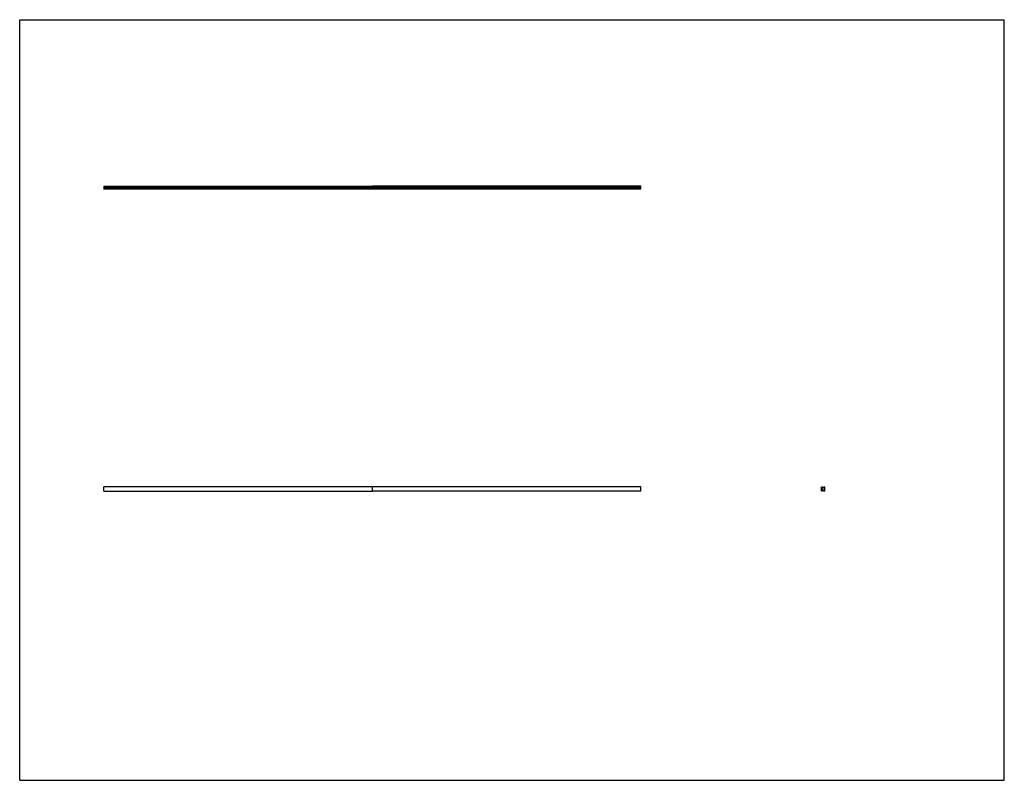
# Model space of a CAD drawing. Header units: inches. Extents: x 0 to 176, y 0 to 136.
import ezdxf

# ---------------------------------------------------------------- set-up
doc = ezdxf.new("R2010")
doc.units = ezdxf.units.IN
doc.header["$LTSCALE"] = 9.68
doc.header["$MEASUREMENT"] = 0
doc.layers.get('0').update_dxf_attribs({"linetype": 'CONTINUOUS'})
doc.layers.add('GTB13P04_1_BL0', color=7, linetype='CONTINUOUS')
doc.layers.add('GTB13P04_1_BL1', color=7, linetype='CONTINUOUS')

# ---------------------------------------------------------------- blocks, each defined once
blk = doc.blocks.new('GTB13P04_1_BL0', base_point=(39.04, 78.98))
at = {"layer": 'GTB13P04_1_BL0', "color": 7, "linetype": 'CONTINUOUS'}
for p, q in [((15.04, 106.26), (15.04, 105.67)), ((15.04, 106.26), (63.04, 106.26)), ((15.04, 106.17), (63.04, 106.17)), ((15.04, 106.15), (63.04, 106.15)), ((15.04, 105.97), (63.04, 105.97)), ((15.04, 105.95), (63.04, 105.95)), ((15.04, 105.77), (63.04, 105.77)), ((63.04, 105.75), (15.04, 105.75)), ((63.04, 105.67), (15.04, 105.67)), ((63.04, 105.67), (63.04, 106.26)), ((15.04, 51.71), (15.04, 52.47)), ((63.04, 52.47), (15.04, 52.47)), ((15.04, 51.71), (63.04, 51.71)), ((63.04, 51.71), (63.04, 52.47))]:
    blk.add_line(p, q, dxfattribs=at)
blk = doc.blocks.new('GTB13P04_1_BL1', base_point=(103.49, 78.91))
at = {"layer": 'GTB13P04_1_BL1', "color": 7, "linetype": 'CONTINUOUS'}
for p, q in [((63.04, 106.26), (63.04, 105.67)), ((111.04, 106.26), (63.04, 106.26)), ((63.04, 106.17), (111.04, 106.17)), ((111.04, 106.15), (63.04, 106.15)), ((111.04, 105.97), (63.04, 105.97)), ((111.04, 105.95), (63.04, 105.95)), ((111.04, 105.77), (63.04, 105.77)), ((111.04, 105.75), (63.04, 105.75)), ((111.04, 105.67), (63.04, 105.67)), ((111.04, 105.67), (111.04, 106.26)), ((63.04, 51.71), (63.04, 52.47)), ((111.04, 52.47), (63.04, 52.47)), ((111.04, 51.71), (63.04, 51.71)), ((111.04, 51.71), (111.04, 52.47)), ((143.35, 51.76), (143.35, 52.42)), ((143.38, 52.46), (143.43, 52.47)), ((143.43, 51.71), (143.38, 51.72)), ((143.43, 51.85), (143.43, 52.33)), ((143.86, 52.47), (143.91, 52.46)), ((143.86, 51.85), (143.86, 52.33)), ((143.91, 51.72), (143.86, 51.71)), ((143.94, 51.76), (143.94, 52.42))]:
    blk.add_line(p, q, dxfattribs=at)
for centre, radius, start, end in [((143.39, 52.42), 0.0394, 101.3099, 180), ((143.39, 51.76), 0.0394, 180, 258.6901), ((143.43, 52.45), 0.0197, 28.341, 102.4602), ((143.45, 52.33), 0.0197, 59.462, 180), ((143.45, 51.85), 0.0197, 180, 300.538), ((143.43, 51.73), 0.0197, 257.5398, 331.659), ((143.55, 52.5), 0.104, 206.2804, 329.219), ((143.55, 51.67), 0.104, 30.6853, 153.9487), ((143.55, 52.5), 0.183, 240.8654, 299.0727), ((143.55, 51.67), 0.183, 60.9273, 119.105), ((143.64, 52.33), 0.0197, 61.2507, 115.7438), ((143.64, 51.85), 0.0197, 244.2562, 298.7493), ((143.64, 52.45), 0.00984, 36.6975, 142.8824), ((143.64, 51.73), 0.00984, 217.1176, 323.3025), ((143.74, 52.5), 0.104, 210.78, 333.703), ((143.74, 52.5), 0.183, 241.2507, 299.4806), ((143.74, 51.67), 0.183, 60.5448, 118.7493), ((143.74, 51.67), 0.104, 26.297, 149.22), ((143.85, 52.45), 0.0197, 78.093, 152.3466), ((143.84, 52.33), 0.0197, 0, 119.8137), ((143.84, 51.85), 0.0197, 240.1863, 360), ((143.85, 51.73), 0.0197, 207.653, 281.907), ((143.9, 52.42), 0.0394, 0, 78.6901), ((143.9, 51.76), 0.0394, 281.3099, 360)]:
    blk.add_arc(centre, radius, start, end, dxfattribs=at)

msp = doc.modelspace()

# ---------------------------------------------------------------- linework, layer by layer
at = {"color": 7, "linetype": 'CONTINUOUS'}
for p, q in [((0, 0), (0, 136)), ((0, 136), (176, 136)), ((176, 0), (176, 136)), ((0, 0), (176, 0))]:
    msp.add_line(p, q, dxfattribs=at)

# ---------------------------------------------------------------- block references
at = {"layer": 'GTB13P04_1_BL0'}
msp.add_blockref('GTB13P04_1_BL0', (39.04, 78.98), dxfattribs=at)
at = {"layer": 'GTB13P04_1_BL1'}
msp.add_blockref('GTB13P04_1_BL1', (103.49, 78.91), dxfattribs=at)

doc.saveas('drawing.dxf')
